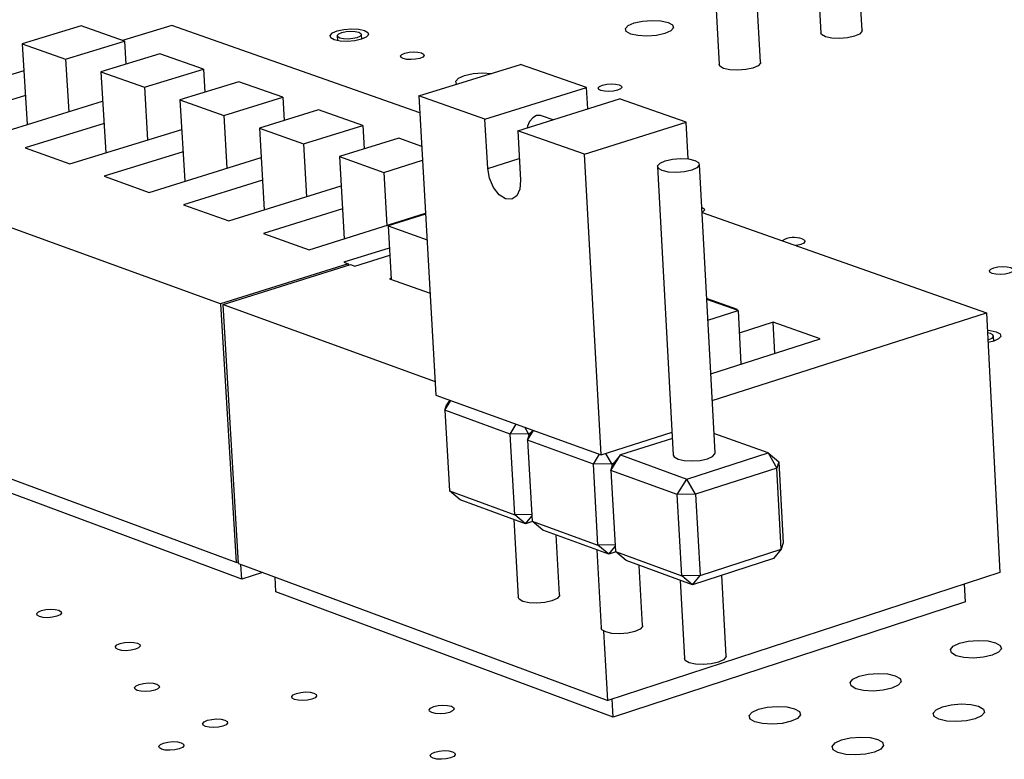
# Model space of a CAD drawing. Extents: x 79 to 216, y 65 to 126.
# Tile 4 of 14: x 111 to 128, y 94 to 107. Entities that reach past the tile are written whole.
import ezdxf

# ---------------------------------------------------------------- set-up
doc = ezdxf.new("R2010")
doc.units = 0
doc.layers.get('0').update_dxf_attribs({"linetype": 'CONTINUOUS'})

msp = doc.modelspace()

# ---------------------------------------------------------------- linework, layer by layer
at = {"color": 7, "linetype": 'CONTINUOUS'}
for p, q in [((124.845, 107.913), (124.915, 106.573)), ((125.611, 106.61), (125.539, 107.99)), ((123.132, 107.38), (123.205, 106.039)), ((123.902, 106.077), (123.828, 107.459)), ((112.475, 106.691), (111.483, 106.387)), ((113.204, 106.433), (112.475, 106.691)), ((113.999, 106.697), (113.173, 106.444)), ((118.171, 105.225), (113.999, 106.697)), ((116.783, 106.523), (116.788, 106.442)), ((117.195, 106.465), (117.19, 106.547)), ((111.483, 106.387), (112.211, 106.128)), ((111.483, 106.387), (111.567, 105.03)), ((112.211, 106.128), (113.204, 106.433)), ((113.204, 106.433), (113.227, 106.047)), ((113.799, 106.222), (112.806, 105.917)), ((114.532, 105.963), (113.799, 106.222)), ((112.211, 106.128), (112.265, 105.245)), ((118.155, 105.512), (119.864, 106.042)), ((120.978, 105.653), (119.864, 106.042)), ((111.511, 105.934), (107.444, 104.686)), ((112.806, 105.917), (112.889, 104.554)), ((112.806, 105.917), (113.538, 105.657)), ((113.538, 105.657), (114.532, 105.963)), ((114.532, 105.963), (114.555, 105.574)), ((115.13, 105.751), (114.136, 105.444)), ((115.868, 105.49), (115.13, 105.751)), ((111.537, 105.519), (110.213, 105.112)), ((113.538, 105.657), (113.592, 104.771)), ((118.155, 105.512), (118.443, 100.478)), ((119.267, 105.12), (118.155, 105.512)), ((119.267, 105.12), (120.978, 105.653)), ((120.998, 105.294), (120.978, 105.653)), ((110.961, 104.843), (112.836, 105.421)), ((114.136, 105.444), (114.218, 104.075)), ((114.136, 105.444), (114.873, 105.182)), ((114.873, 105.182), (115.868, 105.49)), ((115.868, 105.49), (115.891, 105.098)), ((119.819, 104.926), (121.53, 105.46)), ((122.652, 105.067), (121.53, 105.46)), ((114.873, 105.182), (114.926, 104.294)), ((116.47, 105.277), (115.474, 104.969)), ((117.211, 105.015), (116.47, 105.277)), ((120.413, 105.111), (120.22, 105.179)), ((112.859, 105.046), (111.534, 104.637)), ((116.215, 104.705), (117.211, 105.015)), ((117.211, 105.015), (117.234, 104.619)), ((119.314, 104.291), (119.267, 105.12)), ((120.94, 104.531), (122.652, 105.067)), ((122.686, 104.45), (122.652, 105.067)), ((112.286, 104.367), (114.166, 104.949)), ((115.474, 104.969), (115.556, 103.593)), ((115.474, 104.969), (116.215, 104.705)), ((120.94, 104.531), (119.819, 104.926)), ((119.819, 104.926), (119.866, 104.096)), ((114.82, 102.014), (107.444, 104.686)), ((116.215, 104.705), (116.267, 103.815)), ((117.816, 104.8), (116.82, 104.49)), ((118.203, 104.663), (117.816, 104.8)), ((111.534, 104.637), (112.286, 104.367)), ((114.189, 104.571), (112.863, 104.16)), ((121.22, 99.47), (120.94, 104.531)), ((113.619, 103.888), (115.504, 104.474)), ((116.82, 104.49), (117.565, 104.225)), ((116.82, 104.49), (116.901, 103.108)), ((117.565, 104.225), (118.217, 104.429)), ((123.138, 99.505), (122.875, 104.36)), ((117.565, 104.225), (117.617, 103.333)), ((122.17, 104.322), (122.436, 99.467)), ((112.863, 104.16), (113.619, 103.888)), ((115.526, 104.093), (114.199, 103.68)), ((114.96, 103.407), (116.849, 103.996)), ((114.199, 103.68), (114.96, 103.407)), ((116.871, 103.613), (115.543, 103.198)), ((116.308, 102.923), (118.268, 103.537)), ((118.269, 103.523), (117.637, 103.325)), ((122.919, 103.55), (127.705, 101.862)), ((115.543, 103.198), (116.308, 102.923)), ((117.637, 103.325), (117.689, 102.427)), ((117.637, 103.325), (118.294, 103.091)), ((117.658, 102.952), (116.894, 102.712)), ((116.894, 102.712), (116.964, 102.687)), ((117.076, 102.647), (117.665, 102.832)), ((116.964, 102.687), (114.82, 102.014)), ((114.863, 101.999), (117.006, 102.672)), ((116.964, 102.687), (116.965, 102.659)), ((117.006, 102.672), (117.076, 102.647)), ((117.688, 102.443), (117.664, 102.436)), ((117.664, 102.436), (118.345, 102.191)), ((123.518, 101.915), (122.997, 102.1)), ((123.525, 101.9), (122.998, 102.088)), ((114.82, 102.014), (115.08, 97.657)), ((115.123, 97.641), (114.863, 101.999)), ((114.863, 101.999), (118.43, 100.706)), ((123.017, 101.739), (123.525, 101.9)), ((123.5, 101.909), (123.518, 101.915)), ((123.525, 101.9), (123.574, 100.996)), ((123.09, 100.385), (127.705, 101.862)), ((124.118, 101.702), (123.546, 101.519)), ((124.905, 101.422), (124.118, 101.702)), ((124.146, 101.179), (124.118, 101.702)), ((127.705, 101.862), (127.928, 97.489)), ((123.066, 100.834), (124.905, 101.422)), ((127.826, 101.384), (127.822, 101.471)), ((115.08, 97.657), (107.721, 100.391)), ((118.443, 100.478), (121.22, 99.47)), ((118.592, 100.222), (118.692, 100.387)), ((118.678, 100.392), (118.625, 100.326)), ((118.592, 100.222), (118.625, 100.326)), ((119.694, 99.822), (118.592, 100.222)), ((118.592, 100.222), (118.669, 98.866)), ((115.178, 97.381), (108.342, 99.924)), ((119.694, 99.822), (119.794, 99.987)), ((120.001, 99.827), (119.938, 99.935)), ((119.985, 99.716), (120.086, 99.882)), ((120.071, 99.887), (120.018, 99.821)), ((120.001, 99.827), (119.694, 99.822)), ((119.771, 98.463), (119.694, 99.822)), ((119.985, 99.716), (120.018, 99.821)), ((121.094, 99.314), (119.985, 99.716)), ((119.985, 99.716), (120.062, 98.357)), ((120.03, 99.836), (120.001, 99.827)), ((120.001, 99.827), (120.004, 99.777)), ((121.22, 99.47), (122.415, 99.853)), ((122.42, 99.749), (121.546, 99.469)), ((124.029, 99.504), (123.12, 99.832)), ((121.094, 99.314), (121.195, 99.48)), ((121.402, 99.318), (121.299, 99.495)), ((121.387, 99.207), (121.546, 99.469)), ((121.546, 99.469), (121.419, 99.312)), ((121.546, 99.469), (122.661, 99.064)), ((122.661, 99.064), (124.029, 99.504)), ((124.029, 99.504), (124.179, 99.247)), ((124.029, 99.504), (124.21, 99.352)), ((121.402, 99.318), (121.094, 99.314)), ((121.169, 97.951), (121.094, 99.314)), ((121.387, 99.207), (121.419, 99.312)), ((121.431, 99.327), (121.402, 99.318)), ((121.402, 99.318), (121.405, 99.267)), ((124.179, 99.247), (122.812, 98.807)), ((124.21, 99.352), (124.179, 99.247)), ((124.252, 97.884), (124.179, 99.247)), ((124.21, 99.352), (124.282, 97.989)), ((122.502, 98.802), (121.387, 99.207)), ((121.387, 99.207), (121.462, 97.844)), ((122.502, 98.802), (122.661, 99.064)), ((122.812, 98.807), (122.661, 99.064)), ((118.669, 98.866), (119.771, 98.463)), ((118.851, 98.716), (118.669, 98.866)), ((122.812, 98.807), (122.502, 98.802)), ((122.577, 97.436), (122.502, 98.802)), ((122.812, 98.807), (122.886, 97.441)), ((119.952, 98.312), (118.851, 98.716)), ((120.055, 98.467), (119.771, 98.463)), ((119.952, 98.312), (119.771, 98.463)), ((119.952, 98.312), (120.057, 98.442)), ((119.753, 98.385), (119.827, 97.074)), ((120.07, 98.35), (119.952, 98.312)), ((120.062, 98.357), (121.169, 97.951)), ((120.243, 98.206), (120.062, 98.357)), ((121.351, 97.8), (120.243, 98.206)), ((120.523, 97.113), (120.467, 98.124)), ((121.456, 97.955), (121.169, 97.951)), ((121.351, 97.8), (121.169, 97.951)), ((121.351, 97.8), (121.458, 97.931)), ((124.282, 97.989), (124.252, 97.884)), ((121.148, 97.875), (121.221, 96.56)), ((121.469, 97.838), (121.351, 97.8)), ((121.462, 97.844), (122.577, 97.436)), ((121.644, 97.693), (121.462, 97.844)), ((124.124, 97.728), (122.758, 97.285)), ((122.886, 97.441), (124.252, 97.884)), ((124.252, 97.884), (124.124, 97.728)), ((115.08, 97.657), (115.121, 97.67)), ((115.123, 97.641), (121.332, 95.335)), ((115.178, 97.381), (115.163, 97.626)), ((122.758, 97.285), (121.644, 97.693)), ((121.919, 96.598), (121.864, 97.612)), ((115.524, 97.492), (115.178, 97.381)), ((115.752, 97.167), (115.738, 97.413)), ((127.928, 97.489), (121.332, 95.335)), ((122.886, 97.441), (122.577, 97.436)), ((122.758, 97.285), (122.577, 97.436)), ((122.758, 97.285), (122.886, 97.441)), ((123.324, 96.081), (123.25, 97.444)), ((122.551, 97.361), (122.623, 96.043)), ((127.349, 96.996), (127.334, 97.295)), ((121.423, 95.058), (115.752, 97.167)), ((127.349, 96.996), (121.423, 95.058)), ((121.332, 95.335), (121.267, 96.505)), ((121.423, 95.058), (121.406, 95.359))]:
    msp.add_line(p, q, dxfattribs=at)
at = {"color": 8, "linetype": 'CONTINUOUS'}
msp.add_line((119.314, 104.291), (119.845, 104.457), dxfattribs=at)
at = {"color": 7, "linetype": 'CONTINUOUS'}
for points in [[(122.35, 106.749), (122.425, 106.707), (122.44, 106.657), (122.393, 106.606), (122.292, 106.561), (122.152, 106.531), (121.993, 106.518), (121.842, 106.526), (121.719, 106.553), (121.645, 106.594), (121.63, 106.644), (121.677, 106.695), (121.778, 106.74), (121.918, 106.77), (122.076, 106.783), (122.228, 106.775), (122.35, 106.749)], [(117.241, 106.614), (117.299, 106.58), (117.31, 106.54), (117.272, 106.499), (117.19, 106.464), (117.077, 106.439), (116.951, 106.429), (116.83, 106.435), (116.733, 106.457), (116.674, 106.49), (116.663, 106.53), (116.702, 106.571), (116.784, 106.606), (116.896, 106.631), (117.023, 106.641), (117.144, 106.635), (117.241, 106.614)], [(117.146, 106.584), (117.182, 106.563), (117.189, 106.538), (117.165, 106.513), (117.114, 106.491), (117.043, 106.475), (116.964, 106.469), (116.889, 106.473), (116.828, 106.486), (116.791, 106.507), (116.785, 106.532), (116.809, 106.558), (116.86, 106.58), (116.93, 106.595), (117.009, 106.601), (117.085, 106.597), (117.146, 106.584)], [(125.611, 106.61), (125.61, 106.597), (125.57, 106.553), (125.485, 106.515), (125.365, 106.489), (125.23, 106.478), (125.1, 106.485), (124.995, 106.508), (124.93, 106.543), (124.915, 106.573)], [(118.2, 106.234), (118.236, 106.214), (118.243, 106.19), (118.22, 106.165), (118.17, 106.143), (118.101, 106.128), (118.024, 106.122), (117.951, 106.126), (117.891, 106.139), (117.856, 106.159), (117.849, 106.184), (117.872, 106.209), (117.922, 106.23), (117.99, 106.245), (118.067, 106.251), (118.141, 106.247), (118.2, 106.234)], [(123.902, 106.077), (123.901, 106.063), (123.861, 106.02), (123.775, 105.981), (123.654, 105.955), (123.519, 105.944), (123.389, 105.951), (123.283, 105.974), (123.219, 106.01), (123.205, 106.039)], [(118.789, 105.709), (118.776, 105.759), (118.824, 105.81), (118.926, 105.855), (119.067, 105.886), (119.226, 105.898), (119.376, 105.891)], [(121.526, 105.698), (121.562, 105.677), (121.57, 105.653), (121.547, 105.628), (121.497, 105.606), (121.429, 105.591), (121.351, 105.585), (121.277, 105.589), (121.217, 105.602), (121.181, 105.622), (121.174, 105.647), (121.197, 105.672), (121.246, 105.694), (121.315, 105.709), (121.392, 105.715), (121.466, 105.711), (121.526, 105.698)], [(120.22, 105.179), (120.202, 105.184), (120.136, 105.18), (120.071, 105.143), (120.018, 105.081), (119.985, 105.003), (119.98, 104.976)], [(122.745, 104.262), (122.624, 104.235), (122.487, 104.225), (122.356, 104.231), (122.249, 104.255), (122.185, 104.291), (122.172, 104.335), (122.213, 104.38), (122.3, 104.419), (122.421, 104.446), (122.558, 104.457), (122.69, 104.45), (122.796, 104.426), (122.86, 104.39), (122.873, 104.346), (122.833, 104.301), (122.745, 104.262)], [(119.866, 104.096), (119.853, 103.944), (119.801, 103.831), (119.717, 103.773), (119.613, 103.779), (119.506, 103.847), (119.412, 103.969), (119.344, 104.125), (119.314, 104.291)], [(122.914, 103.637), (122.919, 103.635), (122.956, 103.614), (122.963, 103.589), (122.94, 103.564), (122.919, 103.552)], [(124.606, 103.106), (124.644, 103.085), (124.651, 103.059), (124.629, 103.034), (124.579, 103.011), (124.509, 102.996), (124.496, 102.994)], [(128.112, 102.624), (128.15, 102.603), (128.158, 102.578), (128.136, 102.552), (128.086, 102.529), (128.017, 102.514), (127.938, 102.507), (127.863, 102.511), (127.801, 102.525), (127.763, 102.546), (127.755, 102.572), (127.778, 102.598), (127.827, 102.62), (127.897, 102.636), (127.975, 102.642), (128.051, 102.638), (128.112, 102.624)], [(127.72, 101.57), (127.768, 101.565), (127.87, 101.543)], [(127.87, 101.543), (127.932, 101.507), (127.946, 101.465), (127.909, 101.422), (127.826, 101.384), (127.73, 101.361)], [(127.728, 101.407), (127.746, 101.413), (127.798, 101.436), (127.821, 101.463), (127.812, 101.49), (127.773, 101.512), (127.722, 101.524)], [(122.436, 99.467), (122.451, 99.436), (122.515, 99.399), (122.621, 99.375), (122.752, 99.368), (122.888, 99.379), (123.009, 99.406)], [(123.009, 99.406), (123.096, 99.446), (123.136, 99.491), (123.138, 99.505)], [(120.394, 97.013), (120.274, 96.985), (120.139, 96.974), (120.009, 96.982), (119.904, 97.006), (119.841, 97.043), (119.827, 97.074)], [(120.523, 97.113), (120.522, 97.098), (120.481, 97.052), (120.394, 97.013)], [(112.101, 96.855), (112.138, 96.832), (112.144, 96.805), (112.119, 96.778), (112.066, 96.754), (111.994, 96.737), (111.913, 96.731), (111.835, 96.735), (111.774, 96.75), (111.737, 96.772), (111.731, 96.799), (111.756, 96.827), (111.809, 96.85), (111.881, 96.867), (111.962, 96.873), (112.039, 96.869), (112.101, 96.855)], [(121.919, 96.598), (121.918, 96.584), (121.878, 96.538), (121.791, 96.498)], [(121.791, 96.498), (121.67, 96.47), (121.534, 96.459), (121.404, 96.467), (121.299, 96.491), (121.235, 96.529), (121.221, 96.56)], [(113.423, 96.3), (113.46, 96.277), (113.466, 96.25), (113.441, 96.223), (113.388, 96.199), (113.316, 96.182), (113.234, 96.176), (113.157, 96.18), (113.095, 96.195), (113.058, 96.217), (113.052, 96.244), (113.077, 96.272), (113.13, 96.296), (113.202, 96.312), (113.283, 96.319), (113.361, 96.314), (113.423, 96.3)], [(127.857, 96.309), (127.937, 96.262), (127.955, 96.206), (127.907, 96.149), (127.801, 96.099), (127.653, 96.065), (127.486, 96.052), (127.325, 96.061), (127.194, 96.091), (127.114, 96.138), (127.097, 96.194), (127.145, 96.251), (127.251, 96.3), (127.399, 96.334), (127.566, 96.348), (127.727, 96.339), (127.857, 96.309)], [(123.324, 96.081), (123.322, 96.067), (123.282, 96.02), (123.195, 95.98)], [(123.195, 95.98), (123.075, 95.952), (122.938, 95.941), (122.808, 95.949), (122.702, 95.973), (122.638, 96.011), (122.623, 96.043)], [(126.171, 95.755), (126.251, 95.708), (126.268, 95.652), (126.22, 95.594), (126.113, 95.545), (125.965, 95.511), (125.797, 95.497), (125.636, 95.506), (125.505, 95.536), (125.426, 95.583), (125.409, 95.64), (125.457, 95.697), (125.564, 95.747), (125.712, 95.781), (125.88, 95.794), (126.041, 95.785), (126.171, 95.755)], [(113.747, 95.613), (113.784, 95.59), (113.79, 95.563), (113.765, 95.535), (113.712, 95.511), (113.639, 95.494), (113.558, 95.488), (113.48, 95.492), (113.418, 95.507), (113.381, 95.53), (113.374, 95.557), (113.399, 95.585), (113.452, 95.609), (113.525, 95.626), (113.607, 95.632), (113.684, 95.628), (113.747, 95.613)], [(116.391, 95.462), (116.428, 95.439), (116.435, 95.411), (116.41, 95.384), (116.358, 95.359), (116.285, 95.343), (116.203, 95.336), (116.125, 95.341), (116.063, 95.355), (116.025, 95.378), (116.018, 95.406), (116.043, 95.434), (116.096, 95.458), (116.169, 95.474), (116.25, 95.481), (116.328, 95.476), (116.391, 95.462)], [(118.702, 95.24), (118.74, 95.217), (118.747, 95.189), (118.723, 95.161), (118.67, 95.137), (118.597, 95.12), (118.516, 95.114), (118.438, 95.118), (118.375, 95.133), (118.337, 95.156), (118.33, 95.183), (118.354, 95.211), (118.407, 95.235), (118.48, 95.252), (118.561, 95.259), (118.639, 95.254), (118.702, 95.24)], [(127.572, 95.241), (127.652, 95.194), (127.67, 95.137), (127.622, 95.08), (127.515, 95.03), (127.367, 94.996), (127.198, 94.982), (127.036, 94.991), (126.905, 95.022), (126.825, 95.069), (126.808, 95.126), (126.856, 95.183), (126.962, 95.233), (127.111, 95.267), (127.279, 95.281), (127.441, 95.272), (127.572, 95.241)], [(124.477, 95.199), (124.557, 95.152), (124.573, 95.095), (124.524, 95.037), (124.417, 94.987), (124.268, 94.953), (124.1, 94.939), (123.938, 94.949), (123.808, 94.979), (123.728, 95.026), (123.712, 95.083), (123.761, 95.141), (123.868, 95.19), (124.017, 95.225), (124.185, 95.238), (124.347, 95.229), (124.477, 95.199)], [(114.893, 95.008), (114.931, 94.985), (114.937, 94.957), (114.912, 94.929), (114.859, 94.905), (114.786, 94.888), (114.705, 94.882), (114.627, 94.886), (114.564, 94.901), (114.527, 94.924), (114.52, 94.952), (114.545, 94.98), (114.598, 95.004), (114.671, 95.02), (114.753, 95.027), (114.831, 95.023), (114.893, 95.008)], [(114.158, 94.625), (114.195, 94.602), (114.202, 94.575), (114.177, 94.547), (114.123, 94.522), (114.05, 94.506), (113.968, 94.499), (113.89, 94.503), (113.828, 94.518), (113.79, 94.541), (113.784, 94.569), (113.809, 94.597), (113.862, 94.621), (113.935, 94.638), (114.017, 94.645), (114.095, 94.64), (114.158, 94.625)], [(125.876, 94.682), (125.956, 94.635), (125.973, 94.578), (125.925, 94.52), (125.818, 94.47), (125.668, 94.435), (125.5, 94.421), (125.337, 94.431), (125.206, 94.461), (125.126, 94.509), (125.109, 94.566), (125.158, 94.624), (125.265, 94.674), (125.414, 94.708), (125.583, 94.722), (125.745, 94.713), (125.876, 94.682)], [(118.722, 94.474), (118.76, 94.451), (118.768, 94.424), (118.743, 94.395), (118.69, 94.371), (118.617, 94.354), (118.535, 94.348), (118.457, 94.352), (118.394, 94.367), (118.356, 94.39), (118.348, 94.418), (118.373, 94.446), (118.426, 94.47), (118.499, 94.487), (118.581, 94.494), (118.659, 94.489), (118.722, 94.474)]]:
    msp.add_lwpolyline(points, dxfattribs=at)
msp.add_arc((124.471, 102.71), 0.419, 71.1465, 119.254, dxfattribs=at)

doc.saveas('drawing.dxf')
